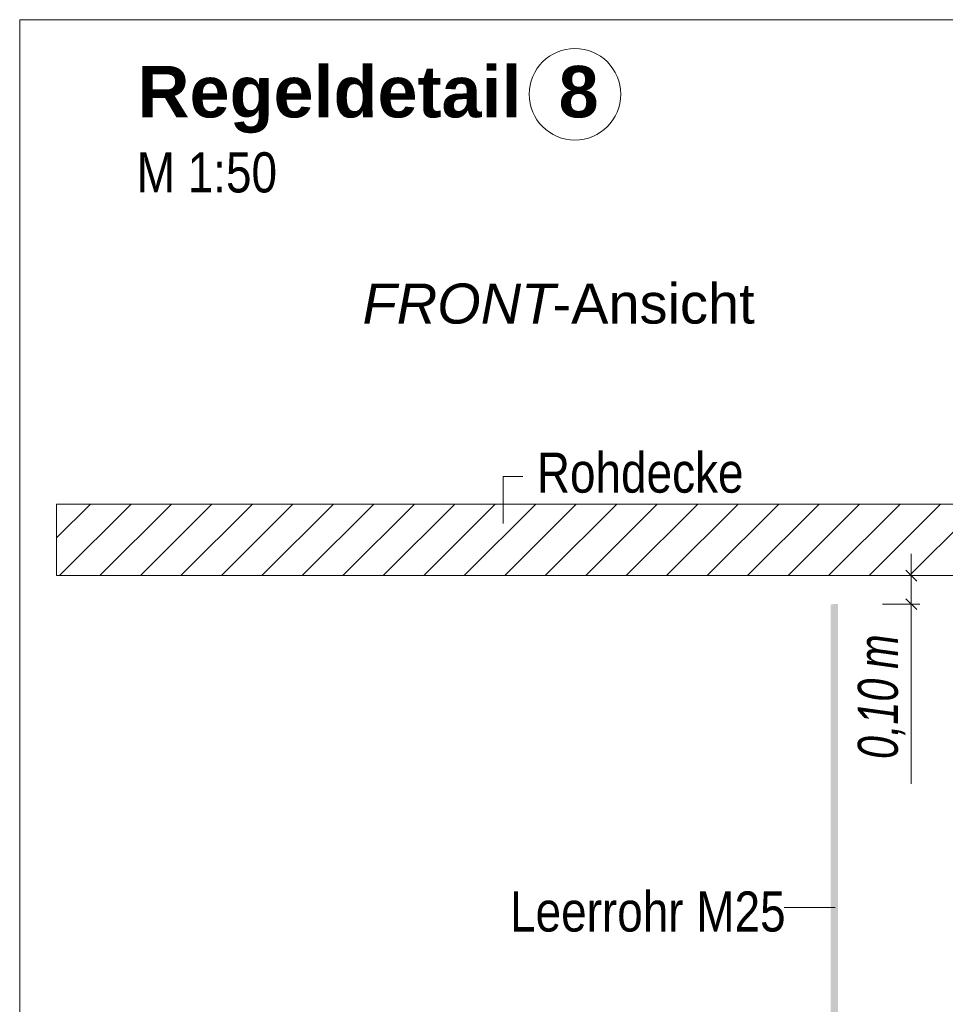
# Model space of a CAD drawing. Extents: x -620 to 3480, y 62 to 1112.
# Tile 151 of 256: x 217 to 250, y 658 to 692. Entities that reach past the tile are written whole.
import ezdxf
from ezdxf.lldxf.tags import DXFTag

# ---------------------------------------------------------------- set-up
doc = ezdxf.new("R2010")
doc.units = 0
doc.layers.get('0').update_dxf_attribs({"lineweight": 13})
for name, color, linetype, lineweight, true_color in [('E_Aussparung Bemaßung-A06GA2TP8I', 5, 'Continuous', 9, 0x0000ff), ('E_Detail_Beschriftung', 7, 'Continuous', 13, 0x009900), ('E_Detail_Wandschraffur', 7, 'Continuous', 5, 0xc0c0c0), ('E_Leerrohr Beschriftung', 1, 'Continuous', 9, 0xff0000)]:
    doc.layers.add(name, color=color, linetype=linetype, lineweight=lineweight, true_color=true_color)
doc.layers.add('E_Detail_Linie_Text_Bem', color=7, linetype='Continuous', lineweight=13)
doc.styles.get("Standard").update_dxf_attribs({"font": 'ARIALN.TTF'})
tags = doc.linetypes.add('fein_strichliert', pattern=[4, 1, -2, 1]).pattern_tags.tags
tags[8:9] = [DXFTag(74, 4), DXFTag(75, 0), DXFTag(340, '0'), DXFTag(46, 0.0), DXFTag(50, 0.0), DXFTag(44, 0.0), DXFTag(45, 0.0)]
tags[6:7] = [DXFTag(74, 4), DXFTag(75, 0), DXFTag(340, '0'), DXFTag(46, 0.0), DXFTag(50, 0.0), DXFTag(44, 0.0), DXFTag(45, 0.0)]
tags[4:5] = [DXFTag(74, 4), DXFTag(75, 0), DXFTag(340, '0'), DXFTag(46, 0.0), DXFTag(50, 0.0), DXFTag(44, 0.0), DXFTag(45, 0.0)]
tags = doc.linetypes.add('fein_strichliert-A06GA2TT8I', pattern=[4, 1, -2, 1]).pattern_tags.tags
tags[8:9] = [DXFTag(74, 4), DXFTag(75, 0), DXFTag(340, '0'), DXFTag(46, 0.0), DXFTag(50, 0.0), DXFTag(44, 0.0), DXFTag(45, 0.0)]
tags[6:7] = [DXFTag(74, 4), DXFTag(75, 0), DXFTag(340, '0'), DXFTag(46, 0.0), DXFTag(50, 0.0), DXFTag(44, 0.0), DXFTag(45, 0.0)]
tags[4:5] = [DXFTag(74, 4), DXFTag(75, 0), DXFTag(340, '0'), DXFTag(46, 0.0), DXFTag(50, 0.0), DXFTag(44, 0.0), DXFTag(45, 0.0)]

# ---------------------------------------------------------------- blocks, each defined once
blk = doc.blocks.new('Referenz-A06GA2TW8I')
at = {"layer": 'E_Aussparung Bemaßung-A06GA2TP8I', "linetype": 'Continuous', "ltscale": 0.13}
for p, q in [((248.343, 673.629), (248.343, 665.591)), ((248.643, 672.865), (247.343, 672.865)), ((248.152, 673.056), (248.534, 672.674)), ((248.643, 671.865), (247.343, 671.865)), ((248.152, 672.056), (248.534, 671.674))]:
    blk.add_line(p, q, dxfattribs=at)
at = {"layer": 'E_Detail_Linie_Text_Bem', "linetype": 'fein_strichliert-A06GA2TT8I', "ltscale": 0.65}
for p, q in [((279.965, 692.292), (217.196, 692.292)), ((217.196, 692.292), (217.196, 630.976))]:
    blk.add_line(p, q, dxfattribs=at)
at = {"layer": 'E_Detail_Linie_Text_Bem', "color": 0, "linetype": 'Continuous', "ltscale": 0.13}
for p, q in [((234.087, 674.685), (234.087, 676.333)), ((234.087, 676.333), (234.773, 676.333)), ((243.901, 661.269), (245.686, 661.269))]:
    blk.add_line(p, q, dxfattribs=at)
at = {"layer": 'E_Detail_Linie_Text_Bem', "linetype": 'Continuous', "ltscale": 0.13}
for p, q in [((269.813, 675.365), (218.486, 675.365)), ((218.486, 675.365), (218.486, 672.865)), ((218.486, 672.865), (228.878, 672.865)), ((218.486, 672.865), (267.313, 672.865)), ((228.878, 672.865), (269.813, 672.865))]:
    blk.add_line(p, q, dxfattribs=at)
blk.add_solid([(245.782, 671.866), (245.782, 648.865), (245.532, 671.865), (245.532, 648.865)], dxfattribs=at)
at = {"layer": 'E_Detail_Wandschraffur', "linetype": 'ByBlock', "ltscale": 0.13}
for p, q in [((218.486, 674.18), (219.671, 675.365)), ((219.999, 672.865), (222.499, 675.365)), ((222.828, 672.865), (225.328, 675.365)), ((225.656, 672.865), (228.156, 675.365)), ((228.484, 672.865), (230.984, 675.365)), ((231.313, 672.865), (233.813, 675.365)), ((234.141, 672.865), (236.641, 675.365)), ((236.97, 672.865), (239.47, 675.365)), ((239.798, 672.865), (242.298, 675.365)), ((242.627, 672.865), (245.127, 675.365)), ((245.455, 672.865), (247.955, 675.365)), ((248.283, 672.865), (250.783, 675.365))]:
    blk.add_line(p, q, dxfattribs=at)
at = {"layer": 'E_Detail_Wandschraffur', "linetype": 'fein_strichliert', "ltscale": 0.13}
for p, q in [((218.585, 672.865), (221.085, 675.365)), ((221.413, 672.865), (223.913, 675.365)), ((224.242, 672.865), (226.742, 675.365)), ((227.07, 672.865), (229.57, 675.365)), ((229.899, 672.865), (232.399, 675.365)), ((232.727, 672.865), (235.227, 675.365)), ((235.555, 672.865), (238.055, 675.365)), ((238.384, 672.865), (240.884, 675.365)), ((241.212, 672.865), (243.712, 675.365)), ((244.041, 672.865), (246.541, 675.365)), ((246.869, 672.865), (249.369, 675.365))]:
    blk.add_line(p, q, dxfattribs=at)
at = {"layer": 'E_Leerrohr Beschriftung', "linetype": 'Continuous', "ltscale": 0.13}
blk.add_circle((236.595, 689.685), 1.6, dxfattribs=at)
at = {"layer": 'E_Aussparung Bemaßung-A06GA2TP8I', "linetype": 'Continuous', "ltscale": 0.13, "char_height": 1.4, "attachment_point": 1, "rotation": 90}
for s, insert in [('{\\W0.9;\\fArial Narrow|b0|i1;m}', (246.477, 669.606)), ('{\\W0.9;\\fArial Narrow|b0|i1;0,10 }', (246.477, 666.453))]:
    blk.add_mtext(s, dxfattribs=dict(at, insert=insert))
at = {"layer": 'E_Detail_Beschriftung', "color": 1, "linetype": 'Continuous', "lineweight": 35, "ltscale": 0.35, "true_color": 0xff0000, "char_height": 1.8, "attachment_point": 1}
for s, insert in [('{\\fArial|b1|i0;Regeldetail}', (221.314, 690.677)), ('{\\fArial|b1|i0;8}', (236.024, 690.677))]:
    blk.add_mtext(s, dxfattribs=dict(at, insert=insert))
at = {"layer": 'E_Detail_Beschriftung', "linetype": 'Continuous', "ltscale": 0.13, "char_height": 1.4, "attachment_point": 1}
for s, insert in [('{\\fArial Narrow;M 1:50}', (221.284, 687.656)), ('{\\fArial Narrow;Rohdecke}', (235.264, 677.163)), ('{\\fArial Narrow;Leerrohr M25}', (234.328, 661.825))]:
    blk.add_mtext(s, dxfattribs=dict(at, insert=insert))
at = {"layer": 'E_Detail_Beschriftung', "linetype": 'Continuous', "lineweight": -2, "ltscale": 0.25, "char_height": 1.4, "attachment_point": 1}
for s, insert in [('{\\fArial|b0|i1;FRONT}', (229.174, 683.071)), ('{\\fArial;-Ansicht}', (235.809, 683.071))]:
    blk.add_mtext(s, dxfattribs=dict(at, insert=insert))

msp = doc.modelspace()

# ---------------------------------------------------------------- block references
at = {"color": 8, "lineweight": 25, "ltscale": 0.25, "true_color": 0x808080}
msp.add_blockref('Referenz-A06GA2TW8I', (0, 0), dxfattribs=at)

doc.saveas('drawing.dxf')
